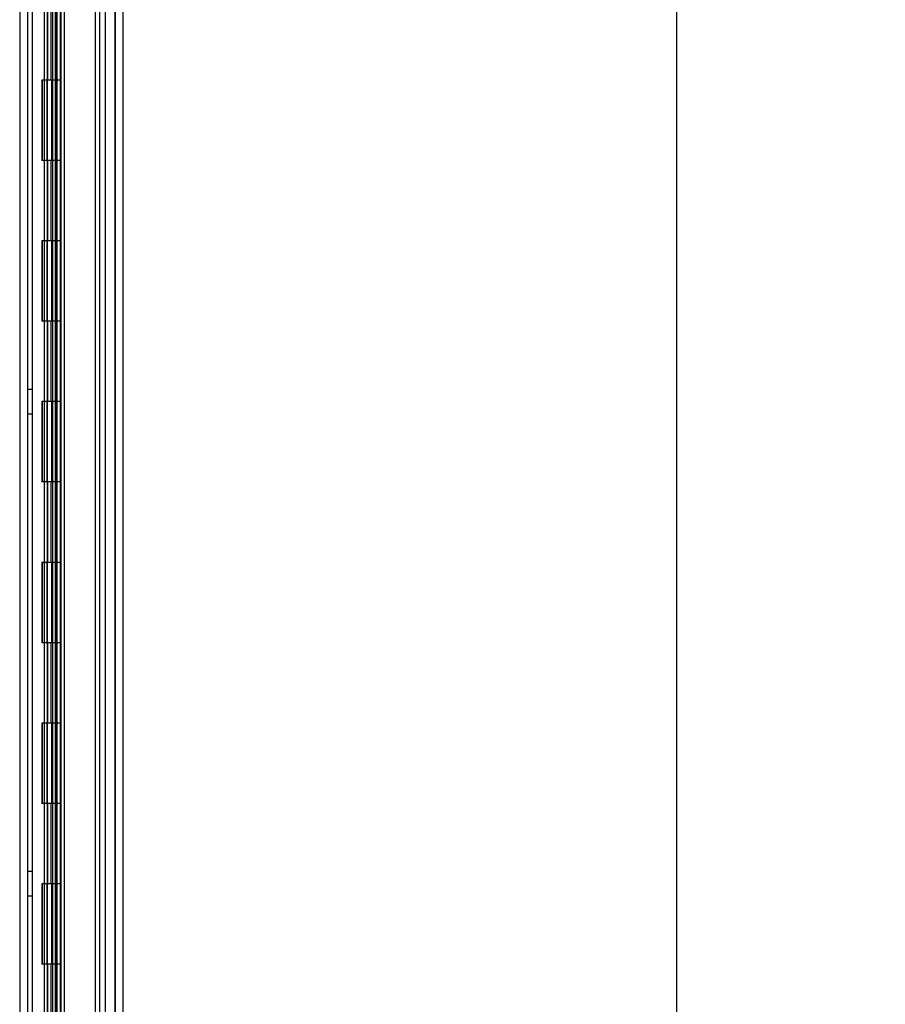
# Model space of a CAD drawing. Header units: inches. Extents: x 1 to 299, y -2 to 199.
# Tile 26 of 65: x 36 to 47, y 108 to 120. Entities that reach past the tile are written whole.
import ezdxf
from ezdxf.enums import TextEntityAlignment as Align
from ezdxf.lldxf.tags import DXFTag

# ---------------------------------------------------------------- set-up
doc = ezdxf.new("R2010")
doc.units = ezdxf.units.IN
doc.header["$MEASUREMENT"] = 0
for name, color, linetype in [('COM53955-3', 7, 'Continuous'), ('COM54746-60', 7, 'Continuous'), ('COM70220', 7, 'Continuous'), ('COM71175-1', 7, 'Continuous'), ('Default', 7, 'Continuous')]:
    doc.layers.add(name, color=color, linetype=linetype)
doc.styles.add('SEACAD_Times_New_Roman', font='times.ttf')
tags = doc.linetypes.add('HIDDEN2', pattern=[0.1875, 0.125, -0.0625]).pattern_tags.tags
tags[6:7] = [DXFTag(74, 4), DXFTag(75, 0), DXFTag(340, '0'), DXFTag(46, 0.0), DXFTag(50, 0.0), DXFTag(44, 0.0), DXFTag(45, 0.0)]
tags[4:5] = [DXFTag(74, 4), DXFTag(75, 0), DXFTag(340, '0'), DXFTag(46, 0.0), DXFTag(50, 0.0), DXFTag(44, 0.0), DXFTag(45, 0.0)]
doc.dimstyles.new('HAMMOND_(STH_-_300x200)', dxfattribs={"dimtxt": 1.5, "dimasz": 1.875, "dimexe": 0.75, "dimexo": 0.75, "dimgap": 0.375, "dimtad": 0, "dimtih": 1, "dimtoh": 1, "dimzin": 0, "dimdsep": 46, "dimtxsty": 'SEACAD_Times_New_Roman', "dimblk1": '_SE_FILLED', "dimblk2": '_SE_FILLED', "dimsah": 1, "dimcen": 0.75, "dimadec": 0, "dimazin": 0, "dimtfac": 0.8, "dimtofl": 0, "dimtmove": 1, "dimatfit": 3, "dimfxl": 1, "dimtolj": 1, "dimtzin": 0, "dimarcsym": 0})

# ---------------------------------------------------------------- blocks, each defined once
blk = doc.blocks.new('SE3')
at = {"layer": 'COM53955-3', "color": 7, "linetype": 'Continuous'}
for p, q in [((36.615, 131.385), (36.615, 69.043)), ((37.385, 131.337), (37.385, 69.091))]:
    blk.add_line(p, q, dxfattribs=at)
at = {"layer": 'COM53955-3', "color": 7, "linetype": 'HIDDEN2'}
for p, q in [((37.29, 131.337), (37.29, 69.091)), ((36.509, 130.369), (36.509, 104.777)), ((36.604, 130.369), (36.604, 104.777)), ((36.563, 130.155), (36.563, 104.777)), ((36.655, 130.155), (36.655, 104.777))]:
    blk.add_line(p, q, dxfattribs=at)
at = {"layer": 'COM54746-60', "color": 7, "linetype": 'HIDDEN2'}
for p, q in [((36.26, 70.214), (36.26, 130.214)), ((36.446, 130.214), (36.446, 70.214)), ((36.546, 70.214), (36.546, 130.214)), ((37.1, 70.214), (37.1, 130.214)), ((36.454, 119.214), (36.454, 120.214)), ((36.496, 119.214), (36.496, 120.214)), ((36.551, 119.214), (36.551, 120.214)), ((36.409, 119.214), (36.379, 119.214)), ((36.379, 119.214), (36.379, 118.214)), ((36.409, 119.214), (36.379, 119.214)), ((36.379, 119.214), (36.379, 118.214)), ((36.384, 119.214), (36.384, 118.214)), ((36.441, 119.214), (36.441, 118.214)), ((36.501, 118.214), (36.501, 119.214)), ((36.506, 118.214), (36.506, 119.214)), ((36.551, 118.214), (36.551, 119.214)), ((36.409, 118.214), (36.379, 118.214)), ((36.409, 118.214), (36.379, 118.214)), ((36.454, 117.214), (36.454, 118.214)), ((36.496, 117.214), (36.496, 118.214)), ((36.551, 117.214), (36.551, 118.214)), ((36.409, 117.214), (36.379, 117.214)), ((36.379, 117.214), (36.379, 116.214)), ((36.409, 117.214), (36.379, 117.214)), ((36.379, 117.214), (36.379, 116.214)), ((36.384, 117.214), (36.384, 116.214)), ((36.441, 117.214), (36.441, 116.214)), ((36.501, 116.214), (36.501, 117.214)), ((36.506, 116.214), (36.506, 117.214)), ((36.551, 116.214), (36.551, 117.214)), ((36.409, 116.214), (36.379, 116.214)), ((36.409, 116.214), (36.379, 116.214)), ((36.454, 115.214), (36.454, 116.214)), ((36.496, 115.214), (36.496, 116.214)), ((36.551, 115.214), (36.551, 116.214)), ((36.26, 115.366), (36.198, 115.366)), ((36.409, 115.214), (36.379, 115.214)), ((36.379, 115.214), (36.379, 114.214)), ((36.409, 115.214), (36.379, 115.214)), ((36.379, 115.214), (36.379, 114.214)), ((36.384, 115.214), (36.384, 114.214)), ((36.441, 115.214), (36.441, 114.214)), ((36.501, 114.214), (36.501, 115.214)), ((36.506, 114.214), (36.506, 115.214)), ((36.551, 114.214), (36.551, 115.214)), ((36.198, 115.062), (36.26, 115.062)), ((36.409, 114.214), (36.379, 114.214)), ((36.409, 114.214), (36.379, 114.214)), ((36.454, 113.214), (36.454, 114.214)), ((36.496, 113.214), (36.496, 114.214)), ((36.551, 113.214), (36.551, 114.214)), ((36.409, 113.214), (36.379, 113.214)), ((36.379, 113.214), (36.379, 112.214)), ((36.409, 113.214), (36.379, 113.214)), ((36.379, 113.214), (36.379, 112.214)), ((36.384, 113.214), (36.384, 112.214)), ((36.441, 113.214), (36.441, 112.214)), ((36.501, 112.214), (36.501, 113.214)), ((36.506, 112.214), (36.506, 113.214)), ((36.551, 112.214), (36.551, 113.214)), ((36.409, 112.214), (36.379, 112.214)), ((36.409, 112.214), (36.379, 112.214)), ((36.454, 111.214), (36.454, 112.214)), ((36.496, 111.214), (36.496, 112.214)), ((36.551, 111.214), (36.551, 112.214)), ((36.409, 111.214), (36.379, 111.214)), ((36.379, 111.214), (36.379, 110.214)), ((36.409, 111.214), (36.379, 111.214)), ((36.379, 111.214), (36.379, 110.214)), ((36.384, 111.214), (36.384, 110.214)), ((36.441, 111.214), (36.441, 110.214)), ((36.501, 110.214), (36.501, 111.214)), ((36.506, 110.214), (36.506, 111.214)), ((36.551, 110.214), (36.551, 111.214)), ((36.409, 110.214), (36.379, 110.214)), ((36.409, 110.214), (36.379, 110.214)), ((36.454, 109.214), (36.454, 110.214)), ((36.496, 109.214), (36.496, 110.214)), ((36.551, 109.214), (36.551, 110.214)), ((36.26, 109.366), (36.198, 109.366)), ((36.409, 109.214), (36.379, 109.214)), ((36.379, 109.214), (36.379, 108.214)), ((36.409, 109.214), (36.379, 109.214)), ((36.379, 109.214), (36.379, 108.214)), ((36.384, 109.214), (36.384, 108.214)), ((36.441, 109.214), (36.441, 108.214)), ((36.501, 108.214), (36.501, 109.214)), ((36.506, 108.214), (36.506, 109.214)), ((36.551, 108.214), (36.551, 109.214)), ((36.198, 109.062), (36.26, 109.062)), ((36.409, 108.214), (36.379, 108.214)), ((36.409, 108.214), (36.379, 108.214)), ((36.454, 107.214), (36.454, 108.214)), ((36.496, 107.214), (36.496, 108.214)), ((36.551, 107.214), (36.551, 108.214))]:
    blk.add_line(p, q, dxfattribs=at)
at = {"layer": 'COM54746-60', "color": 7, "linetype": 'Continuous'}
for p, q in [((36.409, 119.214), (36.409, 120.214)), ((36.613, 119.214), (36.613, 120.214)), ((36.613, 119.214), (36.409, 119.214)), ((36.613, 119.214), (36.409, 119.214)), ((36.409, 118.214), (36.409, 119.214)), ((36.613, 118.214), (36.613, 119.214)), ((36.613, 118.214), (36.409, 118.214)), ((36.613, 118.214), (36.409, 118.214)), ((36.409, 117.214), (36.409, 118.214)), ((36.613, 117.214), (36.613, 118.214)), ((36.613, 117.214), (36.409, 117.214)), ((36.613, 117.214), (36.409, 117.214)), ((36.409, 116.214), (36.409, 117.214)), ((36.613, 116.214), (36.613, 117.214)), ((36.613, 116.214), (36.409, 116.214)), ((36.613, 116.214), (36.409, 116.214)), ((36.409, 115.214), (36.409, 116.214)), ((36.613, 115.214), (36.613, 116.214)), ((36.613, 115.214), (36.409, 115.214)), ((36.613, 115.214), (36.409, 115.214)), ((36.409, 114.214), (36.409, 115.214)), ((36.613, 114.214), (36.613, 115.214)), ((36.613, 114.214), (36.409, 114.214)), ((36.613, 114.214), (36.409, 114.214)), ((36.409, 113.214), (36.409, 114.214)), ((36.613, 113.214), (36.613, 114.214)), ((36.613, 113.214), (36.409, 113.214)), ((36.613, 113.214), (36.409, 113.214)), ((36.409, 112.214), (36.409, 113.214)), ((36.613, 112.214), (36.613, 113.214)), ((36.613, 112.214), (36.409, 112.214)), ((36.613, 112.214), (36.409, 112.214)), ((36.409, 111.214), (36.409, 112.214)), ((36.613, 111.214), (36.613, 112.214)), ((36.613, 111.214), (36.409, 111.214)), ((36.613, 111.214), (36.409, 111.214)), ((36.409, 110.214), (36.409, 111.214)), ((36.613, 110.214), (36.613, 111.214)), ((36.613, 110.214), (36.409, 110.214)), ((36.613, 110.214), (36.409, 110.214)), ((36.409, 109.214), (36.409, 110.214)), ((36.613, 109.214), (36.613, 110.214)), ((36.613, 109.214), (36.409, 109.214)), ((36.613, 109.214), (36.409, 109.214)), ((36.409, 108.214), (36.409, 109.214)), ((36.613, 108.214), (36.613, 109.214)), ((36.613, 108.214), (36.409, 108.214)), ((36.613, 108.214), (36.409, 108.214)), ((36.409, 107.214), (36.409, 108.214)), ((36.613, 107.214), (36.613, 108.214))]:
    blk.add_line(p, q, dxfattribs=at)
at = {"layer": 'COM70220', "color": 7, "linetype": 'HIDDEN2'}
for p, q in [((37.04, 130.742), (37.04, 69.687)), ((37.286, 130.742), (37.286, 69.687)), ((37.288, 130.742), (37.288, 69.687)), ((37.289, 130.742), (37.289, 69.687))]:
    blk.add_line(p, q, dxfattribs=at)
at = {"layer": 'COM71175-1', "color": 7, "linetype": 'HIDDEN2'}
for p, q in [((36.103, 130.76), (36.103, 69.45)), ((37.165, 130.76), (37.165, 69.45))]:
    blk.add_line(p, q, dxfattribs=at)
at = {"layer": 'COM71175-1', "color": 7, "linetype": 'Continuous'}
blk.add_line((36.198, 130.76), (36.198, 69.45), dxfattribs=at)
blk = doc.blocks.new('DMBLK2886')
at = {"layer": 'Default', "linetype": 'Continuous'}
for points in [[(44.585, 129.605), (44.272, 131.48), (43.96, 129.605)], [(44.585, 70.823), (43.96, 70.823), (44.272, 68.948)]]:
    blk.add_hatch(color=7, dxfattribs=at).paths.add_polyline_path(points)
at = {"layer": 'Default', "color": 7, "linetype": 'Continuous'}
for p, q in [((37.697, 131.48), (45.022, 131.48)), ((44.272, 131.48), (44.272, 101.489)), ((44.272, 97.214), (44.272, 68.948)), ((37.992, 68.948), (45.022, 68.948))]:
    blk.add_line(p, q, dxfattribs=at)
at = {"layer": 'Default', "color": 7, "linetype": 'Continuous', "style": 'SEACAD_Times_New_Roman'}
for s, p in [('62.53', (41.713, 100.964)), ('DOOR', (41.126, 98.714))]:
    blk.add_text(s, height=1.5, dxfattribs=at).set_placement(p, align=Align.TOP_LEFT)
blk = doc.blocks.new('_SE_FILLED')
at = {"color": 0}
blk.add_line((0, 0), (-1, 0), dxfattribs=at)
blk.add_solid([(0, 0), (-1, -0.1665), (-1, 0.1665), (0, 0)], dxfattribs=at)

msp = doc.modelspace()

# ---------------------------------------------------------------- block references
at = {"layer": 'Default'}
msp.add_blockref('SE3', (0, 0), dxfattribs=at)

# ---------------------------------------------------------------- dimensions: what is measured, and where the dimension line sits
at = {"layer": 'Default', "color": 7, "linetype": 'Continuous'}
dim = msp.add_linear_dim(base=(44.272, 131.48), p1=(36.947, 131.48), p2=(37.242, 68.948), angle=270.2699, text='\\A1;<>\\PDOOR', dimstyle='HAMMOND_(STH_-_300x200)', override={"dimtmove": 0}, dxfattribs=at)
dim.commit()
dim.dimension.update_dxf_attribs({"geometry": 'DMBLK2886', "text_midpoint": (44.272, 100.214), "dimtype": 161})

doc.saveas('drawing.dxf')
